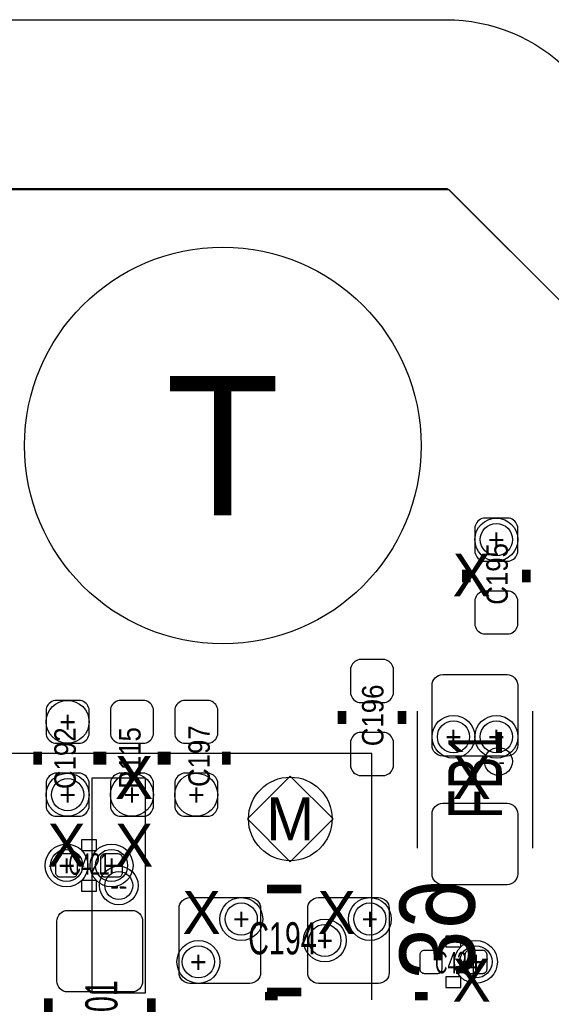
# Model space of a CAD drawing. Extents: x -22 to 398, y -34 to 263.
# Tile 43 of 48: x 50.43 to 56.73, y 47.33 to 59. Entities that reach past the tile are written whole.
import ezdxf
from ezdxf.enums import TextEntityAlignment as Align

# ---------------------------------------------------------------- set-up
doc = ezdxf.new("R2010")
doc.units = 0
for name, color, linetype in [('ASSY_TOP', 80, 'CONTINUOUS'), ('BOT', 153, 'CONTINUOUS'), ('DRILL', 254, 'CONTINUOUS'), ('OUTLINE', 5, 'CONTINUOUS'), ('SILK_BOT', 120, 'CONTINUOUS'), ('SILK_TOP', 211, 'CONTINUOUS'), ('TOP', 5, 'CONTINUOUS')]:
    doc.layers.add(name, color=color, linetype=linetype)

# ---------------------------------------------------------------- blocks, each defined once
blk = doc.blocks.new('FIGURE_CIRCLE')
blk.add_circle((0, 0), 0.5)
blk = doc.blocks.new('FIGURE_DIAMOND')
blk.add_lwpolyline([(-0.5, 0), (0, 0.5), (0.5, 0), (0, -0.5)], close=True)

msp = doc.modelspace()

# ---------------------------------------------------------------- linework, layer by layer
at = {"layer": 'BOT'}
msp.add_lwpolyline([(51.285902, 47.471076), (51.920902, 47.471076), (51.920902, 50.011076), (51.285902, 50.011076)], close=True, dxfattribs=at)
for centre, radius in [((52.836064, 53.953664), 2.3495), ((53.635402, 49.53), 0.4953)]:
    msp.add_circle(centre, radius, dxfattribs=at)
at = {"layer": 'DRILL'}
msp.add_lwpolyline([(31.248858, 58.999882), (55.479442, 58.999882)], dxfattribs=at)
msp.add_lwpolyline([(55.479442, 58.999882, -0.198853), (56.928766, 58.399934)], format="xyb", dxfattribs=at)
msp.add_lwpolyline([(12.022328, 11.98118), (57.021476, 11.98118), (57.021476, 55.479188), (55.517542, 56.983122), (12.022328, 56.983122)], close=True, dxfattribs=at)
at = {"layer": 'OUTLINE'}
msp.add_lwpolyline([(11.999976, 56.950102, -0.413204), (12.050014, 56.999886), (55.479442, 56.999886, -0.198304), (55.514748, 56.985408), (56.985408, 55.514494, -0.198861), (57.00014, 55.479188), (57.00014, 12.050014, -0.414338), (56.950102, 11.999976), (12.050014, 11.999976, -0.414338), (11.999976, 12.050014)], format="xyb", close=True, dxfattribs=at)
at = {"layer": 'SILK_BOT'}
msp.add_lwpolyline([(54.600602, 47.384716), (54.600602, 50.305716), (50.003202, 50.305716), (48.606202, 48.908716), (48.606202, 47.384716)], dxfattribs=at)
at = {"layer": 'SILK_TOP', "const_width": 0.1016}
for points in [[(55.721504, 52.33162), (55.721504, 52.48402)], [(56.432704, 52.33162), (56.432704, 52.48402)], [(54.248304, 50.80762), (54.248304, 50.65522)], [(54.959504, 50.80762), (54.959504, 50.65522)], [(50.641504, 50.17262), (50.641504, 50.32502)], [(51.352704, 50.17262), (51.352704, 50.32502)], [(51.403504, 50.17262), (51.403504, 50.32502)], [(52.114704, 50.17262), (52.114704, 50.32502)], [(52.165504, 50.32502), (52.165504, 50.17262)], [(52.876704, 50.32502), (52.876704, 50.17262)], [(53.359304, 48.69942), (53.765704, 48.69942)], [(53.359304, 47.48022), (53.765704, 47.48022)], [(50.768504, 46.99762), (50.768504, 47.40402)], [(51.987704, 46.99762), (51.987704, 47.40402)], [(53.333904, 47.42942), (53.486304, 47.42942)], [(55.111904, 47.42942), (55.264304, 47.42942)]]:
    msp.add_lwpolyline(points, dxfattribs=at)
at = {"layer": 'SILK_TOP'}
for points in [[(55.137304, 50.80762), (55.137304, 49.18202)], [(56.508904, 49.18202), (56.508904, 50.80762)]]:
    msp.add_lwpolyline(points, dxfattribs=at)
for points in [[(51.162204, 49.28362), (51.162204, 49.15662), (51.340004, 49.15662), (51.340004, 49.28362)], [(51.162204, 48.80102), (51.162204, 48.67402), (51.340004, 48.67402), (51.340004, 48.80102)], [(55.480204, 48.14062), (55.480204, 48.01362), (55.658004, 48.01362), (55.658004, 48.14062)], [(55.480204, 47.65802), (55.480204, 47.53102), (55.658004, 47.53102), (55.658004, 47.65802)]]:
    msp.add_lwpolyline(points, close=True, dxfattribs=at)
at = {"layer": 'TOP'}
for points in [[(56.331104, 52.68722), (56.331104, 52.99202, 0.294587), (56.229504, 53.09362), (55.924704, 53.09362, 0.294587), (55.823104, 52.99202), (55.823104, 52.68722, 0.294587), (55.924704, 52.58562), (56.229504, 52.58562, 0.294587)], [(56.331104, 51.82362), (56.331104, 52.12842, 0.294587), (56.229504, 52.23002), (55.924704, 52.23002, 0.294587), (55.823104, 52.12842), (55.823104, 51.82362, 0.294587), (55.924704, 51.72202), (56.229504, 51.72202, 0.294587)], [(54.349904, 51.31562), (54.349904, 51.01082, 0.294587), (54.451504, 50.90922), (54.756304, 50.90922, 0.294587), (54.857904, 51.01082), (54.857904, 51.31562, 0.294587), (54.756304, 51.41722), (54.451504, 51.41722, 0.294587)], [(56.204104, 50.27422), (55.442104, 50.27422, -0.414214), (55.315104, 50.40122), (55.315104, 51.11242, -0.414214), (55.442104, 51.23942), (56.204104, 51.23942, -0.414214), (56.331104, 51.11242), (56.331104, 50.40122, -0.414214)], [(51.251104, 50.52822), (51.251104, 50.83302, 0.294587), (51.149504, 50.93462), (50.844704, 50.93462, 0.294587), (50.743104, 50.83302), (50.743104, 50.52822, 0.294587), (50.844704, 50.42662), (51.149504, 50.42662, 0.294587)], [(52.013104, 50.52822), (52.013104, 50.83302, 0.294587), (51.911504, 50.93462), (51.606704, 50.93462, 0.294587), (51.505104, 50.83302), (51.505104, 50.52822, 0.294587), (51.606704, 50.42662), (51.911504, 50.42662, 0.294587)], [(52.267104, 50.83302), (52.267104, 50.52822, 0.294587), (52.368704, 50.42662), (52.673504, 50.42662, 0.294587), (52.775104, 50.52822), (52.775104, 50.83302, 0.294587), (52.673504, 50.93462), (52.368704, 50.93462, 0.294587)], [(54.349904, 50.45202), (54.349904, 50.14722, 0.294587), (54.451504, 50.04562), (54.756304, 50.04562, 0.294587), (54.857904, 50.14722), (54.857904, 50.45202, 0.294587), (54.756304, 50.55362), (54.451504, 50.55362, 0.294587)], [(51.251104, 49.66462), (51.251104, 49.96942, 0.294587), (51.149504, 50.07102), (50.844704, 50.07102, 0.294587), (50.743104, 49.96942), (50.743104, 49.66462, 0.294587), (50.844704, 49.56302), (51.149504, 49.56302, 0.294587)], [(52.013104, 49.66462), (52.013104, 49.96942, 0.294587), (51.911504, 50.07102), (51.606704, 50.07102, 0.294587), (51.505104, 49.96942), (51.505104, 49.66462, 0.294587), (51.606704, 49.56302), (51.911504, 49.56302, 0.294587)], [(52.267104, 49.96942), (52.267104, 49.66462, 0.294587), (52.368704, 49.56302), (52.673504, 49.56302, 0.294587), (52.775104, 49.66462), (52.775104, 49.96942, 0.294587), (52.673504, 50.07102), (52.368704, 50.07102, 0.294587)], [(56.204104, 48.75022), (55.442104, 48.75022, -0.414214), (55.315104, 48.87722), (55.315104, 49.58842, -0.414214), (55.442104, 49.71542), (56.204104, 49.71542, -0.414214), (56.331104, 49.58842), (56.331104, 48.87722, -0.414214)], [(51.111404, 48.88992, -0.414214), (51.060604, 48.83912), (50.908204, 48.83912, -0.414214), (50.857404, 48.88992), (50.857404, 49.06772, -0.414214), (50.908204, 49.11852), (51.060604, 49.11852, -0.414214), (51.111404, 49.06772)], [(51.390804, 49.06772, -0.414214), (51.441604, 49.11852), (51.594004, 49.11852, -0.414214), (51.644804, 49.06772), (51.644804, 48.88992, -0.414214), (51.594004, 48.83912), (51.441604, 48.83912, -0.414214), (51.390804, 48.88992)], [(53.283104, 48.47082), (53.283104, 47.70882, -0.414214), (53.156104, 47.58182), (52.444904, 47.58182, -0.414214), (52.317904, 47.70882), (52.317904, 48.47082, -0.414214), (52.444904, 48.59782), (53.156104, 48.59782, -0.414214)], [(54.807104, 48.47082), (54.807104, 47.70882, -0.414214), (54.680104, 47.58182), (53.968904, 47.58182, -0.414214), (53.841904, 47.70882), (53.841904, 48.47082, -0.414214), (53.968904, 48.59782), (54.680104, 48.59782, -0.414214)], [(50.997104, 48.44542), (51.759104, 48.44542, -0.414214), (51.886104, 48.31842), (51.886104, 47.60722, -0.414214), (51.759104, 47.48022), (50.997104, 47.48022, -0.414214), (50.870104, 47.60722), (50.870104, 48.31842, -0.414214)], [(55.429404, 47.74692, -0.414214), (55.378604, 47.69612), (55.226204, 47.69612, -0.414214), (55.175404, 47.74692), (55.175404, 47.92472, -0.414214), (55.226204, 47.97552), (55.378604, 47.97552, -0.414214), (55.429404, 47.92472)], [(55.708804, 47.92472, -0.414214), (55.759604, 47.97552), (55.912004, 47.97552, -0.414214), (55.962804, 47.92472), (55.962804, 47.74692, -0.414214), (55.912004, 47.69612), (55.759604, 47.69612, -0.414214), (55.708804, 47.74692)]]:
    msp.add_lwpolyline(points, format="xyb", close=True, dxfattribs=at)
for centre, radius in [((52.836064, 53.953664), 2.3495), ((53.635402, 49.53), 0.4953)]:
    msp.add_circle(centre, radius, dxfattribs=at)

# ---------------------------------------------------------------- block references
at = {"layer": 'DRILL'}
for name, p, xscale, yscale in [('FIGURE_CIRCLE', (56.077104, 52.83962), 0.508, 0.508), ('FIGURE_CIRCLE', (56.077104, 52.83962), 0.381, 0.381), ('FIGURE_CIRCLE', (50.997104, 50.68062), 0.508, 0.508), ('FIGURE_CIRCLE', (55.569104, 50.50282), 0.508, 0.508), ('FIGURE_CIRCLE', (56.077104, 50.50282), 0.508, 0.508), ('FIGURE_CIRCLE', (55.569104, 50.50282), 0.381, 0.381), ('FIGURE_CIRCLE', (56.077104, 50.50282), 0.381, 0.381), ('FIGURE_CIRCLE', (56.102504, 50.21072), 0.3302, 0.3302), ('FIGURE_CIRCLE', (50.997104, 49.81702), 0.508, 0.508), ('FIGURE_CIRCLE', (51.759104, 49.81702), 0.508, 0.508), ('FIGURE_CIRCLE', (52.521104, 49.81702), 0.508, 0.508), ('FIGURE_CIRCLE', (50.997104, 49.81702), 0.381, 0.381), ('FIGURE_DIAMOND', (53.635402, 49.53), 1.016, 1.016), ('FIGURE_CIRCLE', (50.984404, 48.97882), 0.508, 0.508), ('FIGURE_CIRCLE', (51.517804, 48.97882), 0.508, 0.508), ('FIGURE_CIRCLE', (50.984404, 48.97882), 0.381, 0.381), ('FIGURE_CIRCLE', (51.517804, 48.97882), 0.381, 0.381), ('FIGURE_CIRCLE', (51.603402, 48.741076), 0.4572, 0.4572), ('FIGURE_CIRCLE', (51.603402, 48.741076), 0.3302, 0.3302), ('FIGURE_CIRCLE', (53.054504, 48.34382), 0.508, 0.508), ('FIGURE_CIRCLE', (53.054504, 48.34382), 0.381, 0.381), ('FIGURE_CIRCLE', (54.578504, 48.34382), 0.508, 0.508), ('FIGURE_CIRCLE', (54.578504, 48.34382), 0.381, 0.381), ('FIGURE_CIRCLE', (54.045104, 48.08982), 0.508, 0.508), ('FIGURE_CIRCLE', (54.045104, 48.08982), 0.381, 0.381), ('FIGURE_CIRCLE', (52.546504, 47.83582), 0.508, 0.508), ('FIGURE_CIRCLE', (55.835804, 47.83582), 0.508, 0.508), ('FIGURE_CIRCLE', (52.546504, 47.83582), 0.381, 0.381), ('FIGURE_CIRCLE', (55.835804, 47.83582), 0.381, 0.381)]:
    msp.add_blockref(name, p, dxfattribs=dict(at, xscale=xscale, yscale=yscale))

# ---------------------------------------------------------------- texts
at = {"layer": 'ASSY_TOP'}
for s, height, width, p in [('C195', 0.254, 0.9, (56.21274, 52.43322)), ('C196', 0.254, 0.9, (54.73954, 50.75682)), ('C192', 0.254, 0.9, (51.093624, 50.24882)), ('R115', 0.254, 0.9, (51.861466, 50.252376)), ('C197', 0.254, 0.9, (52.681886, 50.27422)), ('FB1', 0.635, 0.68, (56.14289, 50.05832)), ('C201', 0.381, 0.666667, (51.587654, 47.21352))]:
    msp.add_text(s, height=height, rotation=90, dxfattribs=dict(at, width=width)).set_placement(p, align=Align.CENTER)
for s, height, width, p in [('C421', 0.254, 0.6, (51.251104, 48.868838)), ('C194', 0.381, 0.666667, (53.543454, 47.92472)), ('C424', 0.254, 0.6, (55.594504, 47.700438))]:
    msp.add_text(s, height=height, dxfattribs=dict(at, width=width)).set_placement(p, align=Align.CENTER)
at = {"layer": 'DRILL'}
for s, height, p in [('T', 1.651, (52.836064, 53.953664)), ('+', 0.254, (56.077104, 52.83962)), ('+', 0.1905, (56.077104, 52.83962)), ('X', 0.508, (55.785004, 52.42052)), ('+', 0.254, (50.997104, 50.68062)), ('+', 0.254, (55.569104, 50.50282)), ('+', 0.1905, (55.569104, 50.50282)), ('+', 0.254, (56.077104, 50.50282)), ('+', 0.1905, (56.077104, 50.50282)), ('X', 0.508, (51.784504, 50.02022)), ('X', 0.508, (55.785004, 50.02022)), ('--', 0.1651, (56.102504, 50.21072)), ('+', 0.254, (50.997104, 49.81702)), ('+', 0.1905, (50.997104, 49.81702)), ('+', 0.254, (51.759104, 49.81702)), ('+', 0.254, (52.521104, 49.81702)), ('M', 0.508, (53.635402, 49.53)), ('X', 0.508, (50.984404, 49.22012)), ('X', 0.508, (51.784504, 49.22012)), ('+', 0.254, (50.984404, 48.97882)), ('+', 0.1905, (50.984404, 48.97882)), ('+', 0.254, (51.517804, 48.97882)), ('+', 0.1905, (51.517804, 48.97882)), ('--', 0.2286, (51.603402, 48.741076)), ('--', 0.1651, (51.603402, 48.741076)), ('X', 0.508, (52.584604, 48.42002)), ('X', 0.508, (54.184804, 48.42002)), ('+', 0.254, (53.054504, 48.34382)), ('+', 0.254, (54.578504, 48.34382)), ('+', 0.1905, (53.054504, 48.34382)), ('+', 0.1905, (54.578504, 48.34382)), ('+', 0.254, (54.045104, 48.08982)), ('+', 0.1905, (54.045104, 48.08982)), ('+', 0.254, (52.546504, 47.83582)), ('+', 0.1905, (52.546504, 47.83582)), ('X', 0.508, (55.785004, 47.61992)), ('+', 0.254, (55.835804, 47.83582)), ('+', 0.1905, (55.835804, 47.83582))]:
    msp.add_text(s, height=height, dxfattribs=at).set_placement(p, align=Align.MIDDLE_CENTER)
at = {"layer": 'SILK_BOT', "text_generation_flag": 2, "width": 0.885714}
msp.add_text('39', height=0.889, rotation=270, dxfattribs=at).set_placement((54.930802, 47.638716))

doc.saveas('drawing.dxf')
